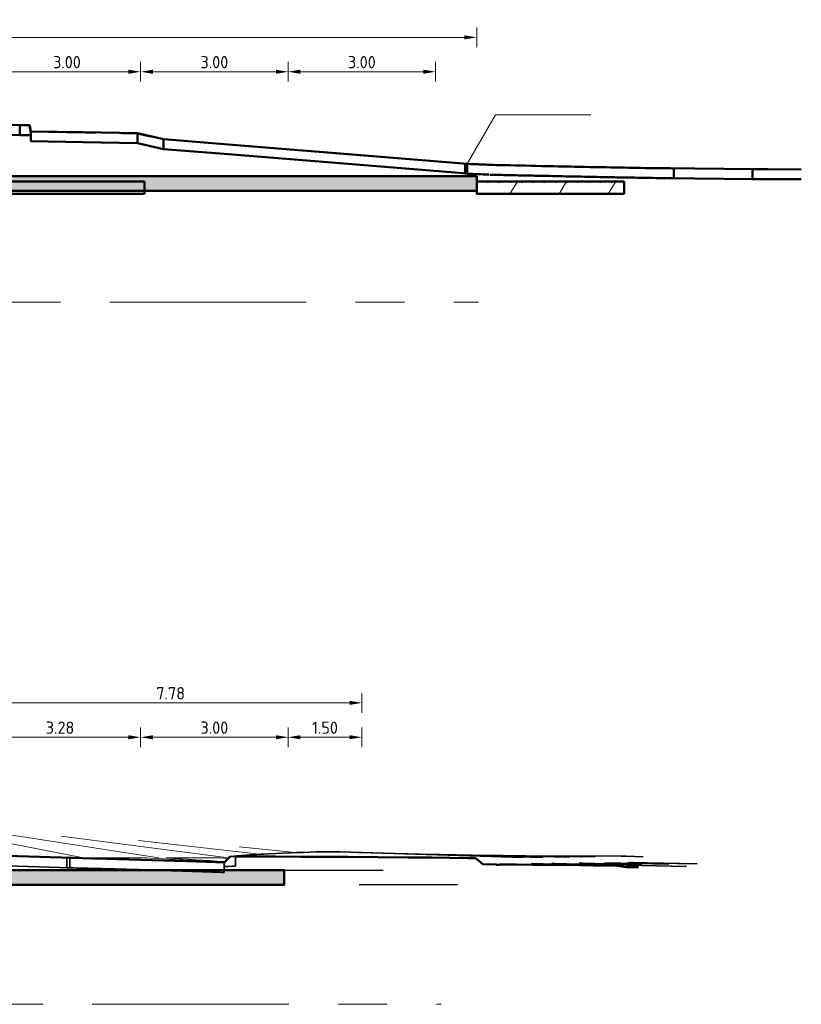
# Model space of a CAD drawing. Header units: metres. Extents: x 115954 to 115994, y 477007 to 477166.
# Tile 5 of 20: x 115978 to 115994, y 477024 to 477044. Entities that reach past the tile are written whole.
import ezdxf

# ---------------------------------------------------------------- set-up
doc = ezdxf.new("R2010")
doc.units = ezdxf.units.M
for name, pattern in [('Demolished', [0.0048, 0.0032, -0.0016]), ('Hidden_2_0', [4, 2, -2]), ('XX-AFBREEK', [7, 4, -1, 1, -1])]:
    doc.linetypes.add(name, pattern=pattern)
doc.layers.get('Defpoints').update_dxf_attribs({"lineweight": 25})
for name, color, linetype, lineweight in [('G_IMPT', 8, 'Continuous', 18), ('N-CO-BC-BETONVORM-AD', 252, 'Continuous', 18), ('N-CO-BC-BETONVORM-G', 50, 'Continuous', 13), ('N-CO-BC-BETONVORM-GD', 90, 'Continuous', 18), ('N-CO-BC-BETONVORM-GN', 10, 'Demolished', 18), ('N_WE_OG_TOPOGRAFIE_G', 7, 'Continuous', 35), ('N_WE_OG_TOPOGRAFIE_GD', 7, 'Continuous', 50), ('X-XX-AL-AFBREEKLIJN-G', 7, 'XX-AFBREEK', 18), ('X-XX-AL-CONSTRUCTIELIJN-G', 7, 'Continuous', 35), ('X-XX-AL-M', 7, 'Continuous', 18), ('X-XX-AL-VERWIJZING_DOORSNEDE-M', 7, 'Continuous', 18)]:
    doc.layers.add(name, color=color, linetype=linetype, lineweight=lineweight)
doc.styles.add('NLCS-ISO-M100-T25', font='NLCS-ISO.ttf', dxfattribs={"height": 0.25})
doc.dimstyles.new('NLCS-M100-T25-PIJL_L2_H2', dxfattribs={"dimscale": 0.1, "dimtxt": 2.5, "dimasz": 2.5, "dimexe": 2, "dimexo": 2, "dimgap": 0.7, "dimtad": 1, "dimzin": 0, "dimdsep": 46, "dimtxsty": 'NLCS-ISO-M100-T25', "dimcen": 0, "dimdle": 2, "dimclrd": 256, "dimclre": 256, "dimclrt": 256, "dimazin": 0, "dimtfac": 1, "dimtdec": 3, "dimtofl": 0, "dimtmove": 0, "dimatfit": 3, "dimfxl": 2, "dimfxlon": 1, "dimtfillclr": 256, "dimtolj": 1, "dimtzin": 0, "dimlwd": -1, "dimlwe": -1, "dimarcsym": 0})

# ---------------------------------------------------------------- blocks, each defined once
blk = doc.blocks.new('CIB_GM_ADP1_Stootplaat_ROK_DYN - Type 1 D250 L3000-V31-Doorsnede D-D')
at = {"layer": 'N-CO-BC-BETONVORM-G', "lineweight": 18}
h = blk.add_hatch(dxfattribs=at)
h.set_pattern_fill('ACO-BETON_PREFAB', color=256, style=0, pattern_type=2)
h.set_pattern_definition([(58.31, (0, 0), (-0.7258201, 0.4481006), []), (0, (0, 0), (0, 0.229), [0, -0.229])])
h.paths.add_polyline_path([(543.189, -3.36), (545.731, -3.36), (545.731, -3.11), (542.731, -3.11), (542.731, -3.36), (543.159, -3.36)], flags=0)
at = {"layer": 'N-CO-BC-BETONVORM-GD', "lineweight": 50}
for p, q in [((545.731, -3.11), (542.731, -3.11)), ((542.731, -3.11), (542.731, -3.36)), ((545.731, -3.36), (545.731, -3.11)), ((542.731, -3.36), (545.731, -3.36))]:
    blk.add_line(p, q, dxfattribs=at)
blk = doc.blocks.new('GM_SLD_Wegontwerp - BH5593-RHD-DO-ZZ-M3-N-000004_SLD_Wegontwerp_dwg-1371346-Doorsnede D-D')
at = {"layer": 'G_IMPT'}
for p, q in [((533.429, -1.965), (533.44, -1.965)), ((533.44, -1.965), (533.429, -1.965)), ((533.429, -2.165), (533.44, -2.165)), ((533.429, -2.165), (533.44, -2.165)), ((533.652, -2.09), (533.663, -2.09)), ((533.663, -2.09), (533.652, -2.09)), ((534.727, -2.109), (534.78, -2.11)), ((535.826, -2.13), (535.834, -2.13)), ((535.834, -2.13), (535.826, -2.13)), ((533.652, -2.29), (533.663, -2.29)), ((534.78, -2.31), (534.727, -2.309)), ((535.826, -2.33), (535.834, -2.33)), ((535.826, -2.33), (535.834, -2.33)), ((536.356, -2.25), (536.363, -2.25)), ((536.363, -2.25), (536.356, -2.25)), ((537.679, -2.354), (537.758, -2.36)), ((536.363, -2.45), (536.356, -2.45)), ((536.356, -2.45), (536.363, -2.45)), ((537.758, -2.56), (537.679, -2.554)), ((542.494, -2.75), (542.499, -2.75)), ((542.537, -2.75), (542.532, -2.75)), ((542.87, -2.765), (542.865, -2.765)), ((542.874, -2.765), (542.87, -2.765)), ((542.879, -2.765), (542.875, -2.765)), ((542.908, -2.767), (542.903, -2.766)), ((543.004, -2.772), (542.999, -2.772)), ((543.205, -2.777), (543.201, -2.776)), ((542.494, -2.95), (542.499, -2.95)), ((542.537, -2.95), (542.532, -2.95)), ((542.865, -2.965), (542.87, -2.965)), ((542.87, -2.965), (542.874, -2.965)), ((542.875, -2.965), (542.879, -2.965)), ((542.903, -2.966), (542.908, -2.967)), ((543.201, -2.976), (543.205, -2.977)), ((546.237, -2.837), (546.239, -2.837)), ((546.739, -2.843), (546.74, -2.843)), ((548.342, -2.86), (548.344, -2.86)), ((548.344, -2.86), (548.342, -2.86)), ((548.647, -2.862), (548.645, -2.863)), ((546.239, -3.037), (546.237, -3.037)), ((546.74, -3.043), (546.739, -3.043)), ((548.344, -3.06), (548.342, -3.06)), ((548.342, -3.06), (548.344, -3.06)), ((548.645, -3.063), (548.647, -3.062))]:
    blk.add_line(p, q, dxfattribs=at)
at = {"layer": 'N-CO-BC-BETONVORM-GD', "lineweight": 50}
for p, q in [((533.44, -1.965), (533.125, -1.951)), ((533.641, -1.965), (533.44, -1.965)), ((533.44, -1.965), (533.44, -2.165)), ((533.44, -2.165), (533.44, -1.965)), ((533.663, -2.09), (533.641, -1.965)), ((533.125, -2.151), (533.44, -2.165)), ((533.44, -2.165), (533.663, -2.165)), ((534.727, -2.109), (533.663, -2.09)), ((533.663, -2.09), (533.663, -2.29)), ((533.663, -2.165), (533.663, -2.09)), ((535.834, -2.13), (534.727, -2.109)), ((536.363, -2.25), (535.834, -2.13)), ((535.834, -2.13), (535.834, -2.33)), ((535.834, -2.33), (535.834, -2.13)), ((533.663, -2.29), (534.727, -2.309)), ((534.727, -2.309), (535.834, -2.33)), ((535.834, -2.33), (536.363, -2.45)), ((537.679, -2.354), (536.363, -2.25)), ((536.363, -2.25), (536.363, -2.45)), ((536.363, -2.45), (536.363, -2.25)), ((542.537, -2.75), (537.679, -2.354)), ((536.363, -2.45), (537.679, -2.554)), ((537.679, -2.554), (542.537, -2.95)), ((542.499, -2.75), (542.499, -2.95)), ((542.537, -2.95), (542.537, -2.75)), ((542.903, -2.966), (542.951, -2.969)), ((542.951, -2.969), (542.981, -2.971)), ((543.134, -2.975), (543.201, -2.976)), ((548.344, -2.86), (546.586, -2.841)), ((546.74, -3.043), (546.74, -2.843)), ((548.647, -2.862), (548.344, -2.86)), ((548.344, -2.86), (548.344, -3.06)), ((548.344, -3.06), (548.344, -2.86)), ((549.335, -2.866), (548.647, -2.862)), ((546.586, -3.041), (548.344, -3.06)), ((548.344, -3.06), (548.647, -3.062)), ((548.647, -3.062), (549.335, -3.066))]:
    blk.add_line(p, q, dxfattribs=at)
at = {"layer": 'N-CO-BC-BETONVORM-GD', "lineweight": 50, "flags": 128}
for points in [[(542.87, -2.765), (542.867, -2.765), (542.865, -2.765)], [(542.875, -2.765), (542.872, -2.765), (542.87, -2.765)], [(542.903, -2.766), (542.889, -2.766), (542.875, -2.765)], [(542.999, -2.772), (542.951, -2.769), (542.903, -2.766)], [(543.201, -2.776), (543.134, -2.775), (543.067, -2.773), (542.999, -2.772)], [(542.865, -2.965), (542.867, -2.965), (542.87, -2.965)], [(542.87, -2.965), (542.872, -2.965), (542.875, -2.965)], [(542.875, -2.965), (542.889, -2.966), (542.903, -2.966)], [(542.999, -2.972), (543.067, -2.973), (543.134, -2.975)], [(546.74, -2.843), (546.669, -2.842), (546.597, -2.841), (546.525, -2.84), (546.454, -2.84), (546.382, -2.839), (546.31, -2.838), (546.239, -2.837)], [(546.239, -3.037), (546.31, -3.038), (546.382, -3.039), (546.454, -3.04), (546.525, -3.04), (546.586, -3.041)], [(546.614, -3.041), (546.669, -3.042), (546.74, -3.043)]]:
    blk.add_lwpolyline(points, dxfattribs=at)
at = {"layer": 'N-CO-BC-BETONVORM-GD', "lineweight": 50}
for points, knots in [([(542.865, -2.765), (542.816, -2.763), (542.694, -2.758), (542.572, -2.753), (542.499, -2.75)], [0, 0, 0, 0, 0.4, 1, 1, 1, 1]), ([(544.728, -2.809), (544.502, -2.805), (543.993, -2.794), (543.484, -2.782), (543.201, -2.776)], [0, 0, 0, 0, 0.444444, 1, 1, 1, 1]), ([(542.499, -2.95), (542.548, -2.952), (542.67, -2.957), (542.792, -2.962), (542.865, -2.965)], [0, 0, 0, 0, 0.4, 1, 1, 1, 1]), ([(546.239, -2.837), (546.015, -2.833), (545.511, -2.824), (545.008, -2.815), (544.728, -2.809)], [0, 0, 0, 0, 0.444444, 1, 1, 1, 1])]:
    blk.add_open_spline(points, degree=3, knots=knots, dxfattribs=at)
for points in [[(543.201, -2.976), (543.314, -2.979), (543.427, -2.981), (543.54, -2.984)], [(543.54, -2.984), (543.654, -2.986), (543.767, -2.989), (543.88, -2.991)], [(543.88, -2.991), (543.936, -2.992), (543.993, -2.993), (544.049, -2.995)], [(544.049, -2.995), (544.106, -2.996), (544.163, -2.997), (544.219, -2.998)], [(544.219, -2.998), (544.389, -3.002), (544.559, -3.006), (544.728, -3.009)], [(544.728, -3.009), (544.896, -3.012), (545.064, -3.016), (545.232, -3.019)], [(545.232, -3.019), (545.288, -3.02), (545.344, -3.021), (545.4, -3.022)], [(545.4, -3.022), (545.567, -3.025), (545.735, -3.028), (545.903, -3.031)], [(545.903, -3.031), (545.959, -3.032), (546.015, -3.033), (546.071, -3.034)], [(546.071, -3.034), (546.127, -3.035), (546.183, -3.036), (546.239, -3.037)]]:
    blk.add_open_spline(points, degree=3, dxfattribs=at)
blk = doc.blocks.new('GM_SLD_Wegontwerp - GM_SLD_Wegontwerp-1369578-Doorsnede D-D')
blk.add_blockref('GM_SLD_Wegontwerp - BH5593-RHD-DO-ZZ-M3-N-000004_SLD_Wegontwerp_dwg-1371346-Doorsnede D-D', (0, 0))
blk = doc.blocks.new('CIB_GM_ADP1_Stootplaat_ROK_DYN - Type 1 D250 L3000-1378421-Doorsnede D-D')
at = {"layer": 'N-CO-BC-BETONVORM-GN', "linetype": 'Continuous'}
h = blk.add_hatch(dxfattribs=at)
h.set_pattern_fill('ACO-SLOOPWERK', color=8, style=0, pattern_type=2)
h.set_pattern_definition([(0, (0, 0), (0, 0.968), []), (174.93, (0.484, -0.484), (-0.241876, -2.726291), [1.369, -1.369]), (174.93, (0.726, -0.484), (-0.241876, -2.726291), [1.369, -1.369]), (174.93, (0.968, -0.484), (-0.241876, -2.726291), [1.369, -1.369])])
h.paths.add_polyline_path([(535.838, -3.36), (535.976, -3.36), (535.976, -3.3), (532.976, -3.3), (532.976, -3.36), (535.524, -3.36)], flags=0)
at = {"layer": 'N-CO-BC-BETONVORM-GD', "color": 240, "lineweight": 50}
for p, q in [((535.976, -3.11), (532.976, -3.11)), ((532.976, -3.11), (532.976, -3.36)), ((535.976, -3.36), (535.976, -3.11)), ((532.976, -3.36), (535.976, -3.36))]:
    blk.add_line(p, q, dxfattribs=at)
blk = doc.blocks.new('DI_Afbreeklijn - Type 1-1372149-Doorsnede D-D')
at = {"layer": 'X-XX-AL-AFBREEKLIJN-G'}
blk.add_line((514.265, -5.565), (542.765, -5.565), dxfattribs=at)
blk = doc.blocks.new('GM_SLD_Wegontwerp - BH5593-RHD-DO-ZZ-M3-N-000004_SLD_Wegontwerp_dwg-1371346-Doorsnede E-E')
at = {"layer": 'G_IMPT'}
for p, q in [((532.184, -2.25), (534.732, -2.75)), ((533.06, -2.25), (536.266, -2.75)), ((534.279, -2.304), (537.683, -2.75)), ((535.848, -2.393), (538.315, -2.676)), ((537.898, -2.525), (539.036, -2.642)), ((534.455, -2.75), (534.394, -2.75)), ((534.455, -2.75), (534.512, -2.75)), ((534.512, -2.75), (534.732, -2.75)), ((535.561, -2.779), (535.423, -2.774)), ((539.066, -2.641), (539.078, -2.64)), ((539.134, -2.64), (539.168, -2.64)), ((539.168, -2.64), (539.134, -2.64)), ((539.154, -2.641), (539.168, -2.64)), ((539.542, -2.626), (539.749, -2.626)), ((539.749, -2.626), (539.922, -2.626)), ((539.922, -2.626), (539.951, -2.626)), ((534.455, -2.95), (534.394, -2.95)), ((534.455, -2.95), (534.512, -2.95)), ((535.423, -2.974), (535.561, -2.979)), ((537.597, -2.845), (537.602, -2.845)), ((537.602, -2.845), (537.597, -2.845)), ((537.597, -2.921), (537.602, -2.921)), ((537.822, -2.92), (537.826, -2.92))]:
    blk.add_line(p, q, dxfattribs=at)
at = {"layer": 'G_IMPT', "flags": 128}
for points in [[(535.423, -2.774), (535.298, -2.77), (535.035, -2.76), (534.772, -2.75)], [(536.014, -2.75), (535.876, -2.75), (535.738, -2.75), (535.6, -2.75), (535.462, -2.75), (535.324, -2.75), (535.186, -2.75), (535.048, -2.75), (534.91, -2.75), (534.774, -2.75)], [(537.612, -2.833), (537.49, -2.827), (537.305, -2.817), (537.121, -2.808), (536.936, -2.798), (536.752, -2.788), (536.567, -2.779), (536.383, -2.769), (536.198, -2.76), (536.014, -2.75)], [(537.623, -2.822), (537.604, -2.821), (537.456, -2.812), (537.307, -2.803), (537.159, -2.794), (537.011, -2.785), (536.862, -2.777), (536.714, -2.768), (536.566, -2.759), (536.417, -2.75)], [(537.52, -2.75), (537.398, -2.75), (537.275, -2.75), (537.153, -2.75), (537.03, -2.75), (536.908, -2.75), (536.785, -2.75), (536.662, -2.75), (536.54, -2.75), (536.418, -2.75)], [(537.674, -2.765), (537.648, -2.762), (537.584, -2.756), (537.521, -2.75)], [(537.888, -2.712), (537.834, -2.712), (537.781, -2.712)], [(537.822, -2.72), (537.835, -2.719), (537.848, -2.717), (537.861, -2.715), (537.874, -2.714), (537.888, -2.712)], [(537.963, -2.706), (537.911, -2.706), (537.858, -2.706)], [(537.888, -2.712), (537.907, -2.711), (537.925, -2.709), (537.944, -2.707), (537.963, -2.706)], [(537.963, -2.706), (538, -2.703), (538.037, -2.7), (538.074, -2.698), (538.111, -2.695), (538.148, -2.693), (538.185, -2.69), (538.222, -2.687), (538.259, -2.685), (538.296, -2.682)], [(538.295, -2.682), (538.245, -2.682), (538.195, -2.682)], [(538.296, -2.682), (538.345, -2.68), (538.394, -2.677), (538.443, -2.674), (538.493, -2.672), (538.542, -2.669), (538.591, -2.667), (538.641, -2.664), (538.69, -2.662), (538.739, -2.659)], [(538.739, -2.659), (538.692, -2.659), (538.645, -2.659)], [(538.739, -2.659), (538.781, -2.657), (538.822, -2.655), (538.864, -2.654), (538.905, -2.652), (538.946, -2.65), (538.988, -2.648), (539.029, -2.646), (539.071, -2.645), (539.112, -2.643), (539.154, -2.641)], [(539.153, -2.641), (539.109, -2.641), (539.065, -2.641)], [(539.168, -2.64), (539.208, -2.639), (539.247, -2.637), (539.287, -2.636)], [(539.286, -2.636), (539.244, -2.636), (539.2, -2.636)], [(539.287, -2.636), (539.33, -2.634), (539.372, -2.632), (539.414, -2.631), (539.457, -2.629), (539.499, -2.628), (539.542, -2.626)], [(539.541, -2.626), (539.5, -2.626), (539.458, -2.626)]]:
    blk.add_lwpolyline(points, dxfattribs=at)
at = {"layer": 'G_IMPT'}
for points in [[(537.709, -2.721), (537.713, -2.72), (537.717, -2.72), (537.721, -2.719)], [(537.722, -2.719), (537.729, -2.718), (537.737, -2.717), (537.745, -2.717)], [(538.196, -2.682), (538.345, -2.674), (538.495, -2.667), (538.645, -2.659)], [(538.646, -2.659), (538.785, -2.653), (538.925, -2.647), (539.065, -2.641)], [(539.12, -2.639), (539.147, -2.638), (539.174, -2.637), (539.2, -2.636)], [(539.201, -2.636), (539.287, -2.632), (539.373, -2.629), (539.458, -2.626)]]:
    blk.add_open_spline(points, degree=3, dxfattribs=at)
at = {"layer": 'N-CO-BC-BETONVORM-G', "lineweight": 35}
for p, q in [((532.933, -2.703), (534.455, -2.75)), ((534.394, -2.75), (534.394, -2.95)), ((534.455, -2.75), (534.455, -2.95)), ((537.822, -2.72), (537.822, -2.92)), ((534.455, -2.95), (532.933, -2.903)), ((537.597, -2.845), (537.597, -3.045)), ((537.597, -2.845), (537.597, -2.921))]:
    blk.add_line(p, q, dxfattribs=at)
at = {"layer": 'N-CO-BC-BETONVORM-G', "lineweight": 35, "flags": 128}
for points in [[(537.597, -2.845), (537.635, -2.804), (537.672, -2.762), (537.709, -2.721)], [(537.709, -2.721), (537.766, -2.72), (537.822, -2.72)], [(537.822, -2.92), (537.747, -2.92), (537.672, -2.921), (537.597, -2.921)]]:
    blk.add_lwpolyline(points, dxfattribs=at)
at = {"layer": 'N-CO-BC-BETONVORM-G', "lineweight": 35}
for points, knots in [([(535.561, -2.779), (535.497, -2.778), (535.367, -2.774), (535.151, -2.769), (534.913, -2.763), (534.697, -2.757), (534.524, -2.753), (534.438, -2.751), (534.394, -2.75)], [-1, -1, -1, -1, -0.833333, -0.666667, -0.444444, -0.222222, -0.111111, 0, 0, 0, 0]), ([(535.561, -2.779), (535.637, -2.782), (535.75, -2.785), (535.901, -2.79), (536.127, -2.796), (536.353, -2.803), (536.579, -2.811), (536.674, -2.814), (536.749, -2.816), (536.806, -2.818), (536.862, -2.82), (536.928, -2.822), (537.004, -2.825), (537.088, -2.827), (537.173, -2.83), (537.258, -2.833), (537.343, -2.836), (537.456, -2.84), (537.541, -2.843), (537.597, -2.845)], [0, 0, 0, 0, 0.111111, 0.166667, 0.222222, 0.444444, 0.5, 0.555556, 0.583333, 0.611111, 0.638889, 0.666667, 0.708333, 0.75, 0.791667, 0.833333, 0.875, 0.916667, 1, 1, 1, 1]), ([(534.394, -2.95), (534.459, -2.952), (534.589, -2.955), (534.762, -2.959), (534.913, -2.963), (535.043, -2.966), (535.173, -2.969), (535.302, -2.973), (535.432, -2.976), (535.518, -2.978), (535.561, -2.979)], [-1, -1, -1, -1, -0.833333, -0.666667, -0.555556, -0.444444, -0.333333, -0.222222, -0.111111, 0, 0, 0, 0]), ([(535.561, -2.979), (535.618, -2.981), (535.703, -2.984), (535.816, -2.987), (535.929, -2.99), (536.042, -2.994), (536.155, -2.997), (536.25, -3), (536.353, -3.003), (536.466, -3.007), (536.579, -3.011), (536.674, -3.014), (536.749, -3.016), (536.806, -3.018), (536.862, -3.02), (536.919, -3.022), (536.975, -3.024), (537.051, -3.026), (537.126, -3.029), (537.201, -3.031), (537.277, -3.034), (537.371, -3.037), (537.484, -3.041), (537.56, -3.044), (537.597, -3.045)], [-1, -1, -1, -1, -0.916667, -0.875, -0.833333, -0.75, -0.708333, -0.666667, -0.611111, -0.555556, -0.5, -0.444444, -0.416667, -0.388889, -0.361111, -0.333333, -0.305556, -0.277778, -0.222222, -0.194444, -0.166667, -0.111111, -0.055556, 0, 0, 0, 0])]:
    blk.add_open_spline(points, degree=3, knots=knots, dxfattribs=at)
blk = doc.blocks.new('GM_SLD_Wegontwerp - GM_SLD_Wegontwerp-1369578-Doorsnede E-E')
blk.add_blockref('GM_SLD_Wegontwerp - BH5593-RHD-DO-ZZ-M3-N-000004_SLD_Wegontwerp_dwg-1371346-Doorsnede E-E', (0, 0))
blk = doc.blocks.new('DI_Afbreeklijn - Type 1-1372365-Doorsnede E-E')
at = {"layer": 'X-XX-AL-AFBREEKLIJN-G'}
blk.add_line((513.911, -5.727), (542.011, -5.727), dxfattribs=at)
blk = doc.blocks.new('*D167')
at = {"layer": 'Defpoints', "color": 0, "transparency": 16777216}
for p in [(115980.748, 477042.915), (115980.748, 477040.642), (115977.748, 477040.092)]:
    blk.add_point(p, dxfattribs=at)
at = {"layer": 'X-XX-AL-VERWIJZING_DOORSNEDE-M', "transparency": 16777216}
for p, q in [((115977.748, 477042.715), (115977.748, 477043.115)), ((115980.748, 477042.715), (115980.748, 477043.115)), ((115977.998, 477042.915), (115980.498, 477042.915))]:
    blk.add_line(p, q, dxfattribs=at)
for points in [[(115977.998, 477042.957), (115977.998, 477042.873), (115977.748, 477042.915)], [(115980.498, 477042.957), (115980.498, 477042.873), (115980.748, 477042.915)]]:
    blk.add_solid(points, dxfattribs=at)
at = {"layer": 'X-XX-AL-VERWIJZING_DOORSNEDE-M', "transparency": 16777216, "insert": (115979.248, 477043.11), "char_height": 0.25, "width": 0.2756, "attachment_point": 5, "style": 'NLCS-ISO-M100-T25'}
blk.add_mtext('\\A1;3.00', dxfattribs=at)
blk = doc.blocks.new('*D168')
at = {"layer": 'Defpoints', "color": 0, "transparency": 16777216}
for p in [(115983.748, 477042.915), (115980.748, 477040.642), (115983.748, 477040.642)]:
    blk.add_point(p, dxfattribs=at)
at = {"layer": 'X-XX-AL-VERWIJZING_DOORSNEDE-M', "transparency": 16777216}
for p, q in [((115980.748, 477042.715), (115980.748, 477043.115)), ((115983.748, 477042.715), (115983.748, 477043.115)), ((115980.998, 477042.915), (115983.498, 477042.915))]:
    blk.add_line(p, q, dxfattribs=at)
for points in [[(115980.998, 477042.957), (115980.998, 477042.873), (115980.748, 477042.915)], [(115983.498, 477042.957), (115983.498, 477042.873), (115983.748, 477042.915)]]:
    blk.add_solid(points, dxfattribs=at)
at = {"layer": 'X-XX-AL-VERWIJZING_DOORSNEDE-M', "transparency": 16777216, "insert": (115982.248, 477043.11), "char_height": 0.25, "width": 0.2756, "attachment_point": 5, "style": 'NLCS-ISO-M100-T25'}
blk.add_mtext('\\A1;3.00', dxfattribs=at)
blk = doc.blocks.new('*D169')
at = {"layer": 'Defpoints', "color": 0, "transparency": 16777216}
for p in [(115986.748, 477042.915), (115983.748, 477040.642), (115986.748, 477040.642)]:
    blk.add_point(p, dxfattribs=at)
at = {"layer": 'X-XX-AL-VERWIJZING_DOORSNEDE-M', "transparency": 16777216}
for p, q in [((115983.748, 477042.715), (115983.748, 477043.115)), ((115986.748, 477042.715), (115986.748, 477043.115)), ((115983.998, 477042.915), (115986.498, 477042.915))]:
    blk.add_line(p, q, dxfattribs=at)
for points in [[(115983.998, 477042.957), (115983.998, 477042.873), (115983.748, 477042.915)], [(115986.498, 477042.957), (115986.498, 477042.873), (115986.748, 477042.915)]]:
    blk.add_solid(points, dxfattribs=at)
at = {"layer": 'X-XX-AL-VERWIJZING_DOORSNEDE-M', "transparency": 16777216, "insert": (115985.248, 477043.11), "char_height": 0.25, "width": 0.2756, "attachment_point": 5, "style": 'NLCS-ISO-M100-T25'}
blk.add_mtext('\\A1;3.00', dxfattribs=at)
blk = doc.blocks.new('*D170')
at = {"layer": 'Defpoints', "color": 0, "transparency": 16777216}
for p in [(115958.239, 477043.615), (115958.239, 477040.792), (115987.584, 477040.792)]:
    blk.add_point(p, dxfattribs=at)
at = {"layer": 'X-XX-AL-VERWIJZING_DOORSNEDE-M', "transparency": 16777216}
for p, q in [((115958.239, 477043.415), (115958.239, 477043.815)), ((115987.584, 477043.415), (115987.584, 477043.815)), ((115987.334, 477043.615), (115958.489, 477043.615))]:
    blk.add_line(p, q, dxfattribs=at)
for points in [[(115958.489, 477043.657), (115958.489, 477043.573), (115958.239, 477043.615)], [(115987.334, 477043.657), (115987.334, 477043.573), (115987.584, 477043.615)]]:
    blk.add_solid(points, dxfattribs=at)
at = {"layer": 'X-XX-AL-VERWIJZING_DOORSNEDE-M', "transparency": 16777216, "insert": (115972.911, 477043.81), "char_height": 0.25, "width": 0.35382, "attachment_point": 5, "style": 'NLCS-ISO-M100-T25'}
blk.add_mtext('\\A1;29.35', dxfattribs=at)
blk = doc.blocks.new('*D183')
at = {"layer": 'Defpoints', "color": 0, "transparency": 16777216}
for p in [(115980.748, 477029.375), (115980.748, 477026.519), (115977.468, 477025.969)]:
    blk.add_point(p, dxfattribs=at)
at = {"layer": 'X-XX-AL-VERWIJZING_DOORSNEDE-M', "transparency": 16777216}
for p, q in [((115977.468, 477029.175), (115977.468, 477029.575)), ((115980.748, 477029.175), (115980.748, 477029.575)), ((115977.718, 477029.375), (115980.498, 477029.375))]:
    blk.add_line(p, q, dxfattribs=at)
for points in [[(115977.718, 477029.416), (115977.718, 477029.333), (115977.468, 477029.375)], [(115980.498, 477029.416), (115980.498, 477029.333), (115980.748, 477029.375)]]:
    blk.add_solid(points, dxfattribs=at)
at = {"layer": 'X-XX-AL-VERWIJZING_DOORSNEDE-M', "transparency": 16777216, "insert": (115979.108, 477029.57), "char_height": 0.25, "width": 0.2756, "attachment_point": 5, "style": 'NLCS-ISO-M100-T25'}
blk.add_mtext('\\A1;3.28', dxfattribs=at)
blk = doc.blocks.new('*D184')
at = {"layer": 'Defpoints', "color": 0, "transparency": 16777216}
for p in [(115983.748, 477029.375), (115980.748, 477026.519), (115983.748, 477026.519)]:
    blk.add_point(p, dxfattribs=at)
at = {"layer": 'X-XX-AL-VERWIJZING_DOORSNEDE-M', "transparency": 16777216}
for p, q in [((115980.748, 477029.175), (115980.748, 477029.575)), ((115983.748, 477029.175), (115983.748, 477029.575)), ((115980.998, 477029.375), (115983.498, 477029.375))]:
    blk.add_line(p, q, dxfattribs=at)
for points in [[(115980.998, 477029.416), (115980.998, 477029.333), (115980.748, 477029.375)], [(115983.498, 477029.416), (115983.498, 477029.333), (115983.748, 477029.375)]]:
    blk.add_solid(points, dxfattribs=at)
at = {"layer": 'X-XX-AL-VERWIJZING_DOORSNEDE-M', "transparency": 16777216, "insert": (115982.248, 477029.57), "char_height": 0.25, "width": 0.2756, "attachment_point": 5, "style": 'NLCS-ISO-M100-T25'}
blk.add_mtext('\\A1;3.00', dxfattribs=at)
blk = doc.blocks.new('*D185')
at = {"layer": 'Defpoints', "color": 0, "transparency": 16777216}
for p in [(115985.248, 477029.375), (115983.748, 477026.519), (115985.248, 477026.519)]:
    blk.add_point(p, dxfattribs=at)
at = {"layer": 'X-XX-AL-VERWIJZING_DOORSNEDE-M', "transparency": 16777216}
for p, q in [((115983.748, 477029.175), (115983.748, 477029.575)), ((115985.248, 477029.175), (115985.248, 477029.575)), ((115983.998, 477029.375), (115984.998, 477029.375))]:
    blk.add_line(p, q, dxfattribs=at)
for points in [[(115983.998, 477029.416), (115983.998, 477029.333), (115983.748, 477029.375)], [(115984.998, 477029.416), (115984.998, 477029.333), (115985.248, 477029.375)]]:
    blk.add_solid(points, dxfattribs=at)
at = {"layer": 'X-XX-AL-VERWIJZING_DOORSNEDE-M', "transparency": 16777216, "insert": (115984.498, 477029.57), "char_height": 0.25, "width": 0.25512, "attachment_point": 5, "style": 'NLCS-ISO-M100-T25'}
blk.add_mtext('\\A1;1.50', dxfattribs=at)
blk = doc.blocks.new('*D186')
at = {"layer": 'Defpoints', "color": 0, "transparency": 16777216}
for p in [(115977.468, 477030.075), (115985.248, 477026.519), (115977.468, 477025.969)]:
    blk.add_point(p, dxfattribs=at)
at = {"layer": 'X-XX-AL-VERWIJZING_DOORSNEDE-M', "transparency": 16777216}
for p, q in [((115977.468, 477029.875), (115977.468, 477030.275)), ((115985.248, 477029.875), (115985.248, 477030.275)), ((115984.998, 477030.075), (115977.718, 477030.075))]:
    blk.add_line(p, q, dxfattribs=at)
for points in [[(115977.718, 477030.116), (115977.718, 477030.033), (115977.468, 477030.075)], [(115984.998, 477030.116), (115984.998, 477030.033), (115985.248, 477030.075)]]:
    blk.add_solid(points, dxfattribs=at)
at = {"layer": 'X-XX-AL-VERWIJZING_DOORSNEDE-M', "transparency": 16777216, "insert": (115981.358, 477030.27), "char_height": 0.25, "width": 0.2756, "attachment_point": 5, "style": 'NLCS-ISO-M100-T25'}
blk.add_mtext('\\A1;7.78', dxfattribs=at)

msp = doc.modelspace()

# ---------------------------------------------------------------- hatches: boundary and pattern name
at = {"layer": 'N-CO-BC-BETONVORM-AD', "lineweight": 35}
msp.add_hatch(color=256, dxfattribs=at).paths.add_polyline_path([(115977.828, 477040.492), (115987.584, 477040.492), (115987.584, 477040.792), (115977.828, 477040.792)], flags=0)
at = {"layer": 'N-CO-BC-BETONVORM-AD'}
msp.add_hatch(color=256, dxfattribs=at).paths.add_polyline_path([(115977.418, 477026.369), (115983.668, 477026.369), (115983.668, 477026.669), (115977.418, 477026.669)], flags=0)

# ---------------------------------------------------------------- linework, layer by layer
at = {"layer": 'N-CO-BC-BETONVORM-G', "lineweight": 35}
for p, q in [((115983.668, 477026.669), (115983.681, 477026.669)), ((115983.681, 477026.369), (115983.668, 477026.369))]:
    msp.add_line(p, q, dxfattribs=at)
at = {"layer": 'N-CO-BC-BETONVORM-GD', "lineweight": 50}
for p, q in [((115987.584, 477040.792), (115977.828, 477040.792)), ((115987.584, 477040.492), (115987.584, 477040.792)), ((115977.828, 477040.492), (115987.584, 477040.492)), ((115972.034, 477026.669), (115983.668, 477026.669)), ((115983.668, 477026.369), (115983.668, 477026.669)), ((115983.668, 477026.369), (115977.418, 477026.369))]:
    msp.add_line(p, q, dxfattribs=at)
at = {"layer": 'N-CO-BC-BETONVORM-GN', "linetype": 'Hidden_2_0', "lineweight": 25}
for p, q in [((115983.681, 477026.669), (115987.196, 477026.669)), ((115987.196, 477026.369), (115983.681, 477026.369))]:
    msp.add_line(p, q, dxfattribs=at)
at = {"layer": 'N_WE_OG_TOPOGRAFIE_G'}
for p, q in [((115978.327, 477041.827), (115978.293, 477041.827)), ((115978.482, 477041.827), (115978.327, 477041.827)), ((115978.48, 477041.827), (115978.482, 477041.827)), ((115978.482, 477041.827), (115978.497, 477041.746)), ((115978.497, 477041.746), (115978.505, 477041.702)), ((115979.633, 477041.682), (115978.516, 477041.702)), ((115979.633, 477041.682), (115980.107, 477041.673)), ((115980.679, 477041.662), (115980.107, 477041.673)), ((115980.923, 477041.607), (115980.687, 477041.66)), ((115980.923, 477041.607), (115981.208, 477041.542)), ((115981.216, 477041.541), (115982.326, 477041.454)), ((115982.611, 477041.431), (115982.326, 477041.454)), ((115982.611, 477041.431), (115987.385, 477041.042)), ((115987.58, 477041.034), (115987.385, 477041.042)), ((115987.58, 477041.034), (115987.722, 477041.027)), ((115987.722, 477041.027), (115987.723, 477041.027)), ((115987.723, 477041.027), (115987.727, 477041.027)), ((115987.727, 477041.027), (115987.728, 477041.027)), ((115987.728, 477041.027), (115987.732, 477041.027)), ((115987.732, 477041.027), (115987.735, 477041.026)), ((115987.735, 477041.026), (115987.761, 477041.025)), ((115987.761, 477041.025), (115987.773, 477041.025)), ((115987.773, 477041.025), (115987.856, 477041.02)), ((115987.856, 477041.02), (115988.025, 477041.017)), ((115988.025, 477041.017), (115988.058, 477041.015)), ((115988.382, 477041.009), (115988.058, 477041.015)), ((115983.918, 477027.028), (115983.497, 477027.01)), ((115983.933, 477027.029), (115983.918, 477027.028)), ((115984.053, 477027.033), (115983.933, 477027.029)), ((115984.311, 477027.043), (115984.053, 477027.033)), ((115984.313, 477027.043), (115984.311, 477027.043)), ((115984.311, 477027.043), (115984.394, 477027.043)), ((115984.394, 477027.043), (115984.602, 477027.043)), ((115984.602, 477027.043), (115984.775, 477027.043)), ((115984.767, 477027.043), (115984.804, 477027.043)), ((115984.775, 477027.043), (115984.804, 477027.043)), ((115984.804, 477027.043), (115988.527, 477026.927)), ((115985.187, 477027.031), (115988.932, 477026.931)), ((115979.365, 477026.919), (115977.778, 477026.968)), ((115979.766, 477026.911), (115979.365, 477026.919)), ((115979.839, 477026.909), (115979.766, 477026.911)), ((115980.276, 477026.895), (115979.839, 477026.909)), ((115981.916, 477026.848), (115980.276, 477026.895)), ((115981.916, 477026.848), (115982.455, 477026.824)), ((115982.455, 477026.824), (115982.51, 477026.885)), ((115982.465, 477026.825), (115982.455, 477026.824)), ((115982.566, 477026.948), (115982.51, 477026.885)), ((115982.634, 477026.957), (115982.567, 477026.949)), ((115982.711, 477026.963), (115982.634, 477026.957)), ((115982.679, 477026.949), (115983.149, 477026.948)), ((115983.048, 477026.987), (115982.711, 477026.963)), ((115983.497, 477027.01), (115983.048, 477026.987)), ((115983.149, 477026.948), (115983.494, 477026.947)), ((115983.494, 477026.947), (115984.014, 477026.943)), ((115984.971, 477026.939), (115984.014, 477026.943)), ((115984.971, 477026.939), (115986.191, 477026.927)), ((115986.519, 477026.926), (115986.191, 477026.927)), ((115986.509, 477026.996), (115989.484, 477026.938)), ((115986.519, 477026.926), (115986.663, 477026.925)), ((115986.663, 477026.925), (115987.408, 477026.915)), ((115987.408, 477026.915), (115987.467, 477026.915)), ((115987.467, 477026.915), (115987.558, 477026.915)), ((115987.67, 477026.824), (115987.558, 477026.915)), ((115987.647, 477026.974), (115989.992, 477026.945)), ((115987.709, 477026.792), (115987.67, 477026.824)), ((115988.103, 477026.94), (115988.527, 477026.927)), ((115988.932, 477026.931), (115988.813, 477026.934)), ((115988.858, 477026.959), (115990.522, 477026.953)), ((115989.484, 477026.938), (115989.361, 477026.94)), ((115989.735, 477026.81), (115989.669, 477026.814)), ((115990.935, 477026.784), (115989.669, 477026.814)), ((115989.911, 477026.946), (115989.992, 477026.945)), ((115991.49, 477026.791), (115990.184, 477026.821)), ((115990.247, 477026.816), (115990.184, 477026.821)), ((115990.522, 477026.953), (115990.621, 477026.953)), ((115990.621, 477026.953), (115990.973, 477026.939)), ((115991.995, 477026.798), (115990.652, 477026.828)), ((115990.722, 477026.822), (115990.652, 477026.828)), ((115992.069, 477026.799), (115990.72, 477026.829)), ((115990.761, 477026.825), (115990.72, 477026.829)), ((115987.709, 477026.792), (115987.971, 477026.783)), ((115987.971, 477026.783), (115987.972, 477026.783)), ((115987.978, 477026.783), (115987.972, 477026.783)), ((115987.991, 477026.782), (115987.978, 477026.783)), ((115988.038, 477026.781), (115987.991, 477026.782)), ((115988.038, 477026.781), (115988.057, 477026.789)), ((115988.057, 477026.789), (115988.131, 477026.788)), ((115988.395, 477026.785), (115988.131, 477026.788)), ((115988.395, 477026.785), (115988.72, 477026.782)), ((115989.89, 477026.773), (115988.701, 477026.803)), ((115988.717, 477026.802), (115988.701, 477026.803)), ((115988.72, 477026.782), (115989.088, 477026.777)), ((115989.682, 477026.771), (115989.088, 477026.777)), ((115989.179, 477026.803), (115989.111, 477026.807)), ((115990.332, 477026.777), (115989.111, 477026.807)), ((115989.684, 477026.771), (115989.682, 477026.771)), ((115989.684, 477026.771), (115989.689, 477026.77)), ((115989.689, 477026.77), (115989.957, 477026.768)), ((115990.444, 477026.762), (115989.89, 477026.773)), ((115989.957, 477026.768), (115990.444, 477026.762)), ((115991.85, 477026.742), (115990.332, 477026.777)), ((115990.444, 477026.762), (115990.628, 477026.729)), ((115990.876, 477026.734), (115990.628, 477026.729))]:
    msp.add_line(p, q, dxfattribs=at)
at = {"layer": 'N_WE_OG_TOPOGRAFIE_GD'}
for p, q in [((115978.497, 477041.746), (115978.482, 477041.827)), ((115978.505, 477041.702), (115978.497, 477041.746)), ((115979.621, 477041.682), (115978.516, 477041.702)), ((115979.831, 477041.678), (115979.633, 477041.682)), ((115980.679, 477041.662), (115980.377, 477041.668)), ((115980.923, 477041.607), (115980.687, 477041.66)), ((115981.005, 477041.588), (115980.923, 477041.607)), ((115987.385, 477041.042), (115984.144, 477041.306)), ((115987.498, 477041.037), (115987.385, 477041.042)), ((115987.723, 477041.027), (115987.722, 477041.027)), ((115987.725, 477041.027), (115987.723, 477041.027)), ((115987.728, 477041.027), (115987.727, 477041.027)), ((115987.731, 477041.027), (115987.728, 477041.027)), ((115987.735, 477041.026), (115987.732, 477041.027)), ((115987.76, 477041.025), (115987.735, 477041.026)), ((115987.767, 477041.025), (115987.761, 477041.025)), ((115987.916, 477041.019), (115987.856, 477041.02)), ((115988.025, 477041.017), (115987.944, 477041.018)), ((115988.135, 477041.014), (115988.058, 477041.015)), ((115979.363, 477026.919), (115977.778, 477026.968)), ((115979.766, 477026.911), (115979.365, 477026.919)), ((115979.839, 477026.909), (115979.766, 477026.911)), ((115980.275, 477026.895), (115979.839, 477026.909)), ((115981.916, 477026.848), (115980.281, 477026.895)), ((115982.455, 477026.824), (115981.916, 477026.848)), ((115982.51, 477026.885), (115982.455, 477026.824)), ((115982.566, 477026.948), (115982.51, 477026.885)), ((115983.149, 477026.948), (115982.679, 477026.949)), ((115983.494, 477026.947), (115983.149, 477026.948)), ((115984.014, 477026.943), (115983.494, 477026.947)), ((115984.971, 477026.939), (115984.014, 477026.943)), ((115986.191, 477026.927), (115984.971, 477026.939)), ((115986.519, 477026.926), (115986.191, 477026.927)), ((115986.663, 477026.925), (115986.519, 477026.926)), ((115987.408, 477026.915), (115986.663, 477026.925)), ((115987.467, 477026.915), (115987.408, 477026.915)), ((115987.558, 477026.915), (115987.467, 477026.915)), ((115987.67, 477026.824), (115987.558, 477026.915)), ((115987.709, 477026.792), (115987.67, 477026.824)), ((115987.971, 477026.783), (115987.709, 477026.792)), ((115987.972, 477026.783), (115987.971, 477026.783)), ((115987.978, 477026.783), (115987.972, 477026.783)), ((115987.991, 477026.782), (115987.978, 477026.783)), ((115988.038, 477026.781), (115987.991, 477026.782)), ((115988.057, 477026.789), (115988.038, 477026.781)), ((115988.131, 477026.788), (115988.057, 477026.789)), ((115988.395, 477026.785), (115988.131, 477026.788)), ((115988.72, 477026.782), (115988.395, 477026.785)), ((115989.088, 477026.777), (115988.72, 477026.782)), ((115989.682, 477026.771), (115989.088, 477026.777)), ((115989.684, 477026.771), (115989.682, 477026.771)), ((115989.689, 477026.77), (115989.684, 477026.771)), ((115989.957, 477026.768), (115989.689, 477026.77)), ((115990.444, 477026.762), (115989.957, 477026.768)), ((115990.628, 477026.729), (115990.444, 477026.762)), ((115990.876, 477026.734), (115990.628, 477026.729))]:
    msp.add_line(p, q, dxfattribs=at)
at = {"layer": 'X-XX-AL-M'}
for p, q in [((115987.39, 477041.042), (115987.965, 477042.039)), ((115987.965, 477042.039), (115989.903, 477042.039))]:
    msp.add_line(p, q, dxfattribs=at)

# ---------------------------------------------------------------- block references
at = {"layer": 'N-CO-BC-BETONVORM-G', "lineweight": 18}
msp.add_blockref('GM_SLD_Wegontwerp - GM_SLD_Wegontwerp-1369578-Doorsnede D-D', (115444.853, 477043.792), dxfattribs=at)
at = {"layer": 'N-CO-BC-BETONVORM-G', "color": 20, "linetype": 'Hidden_2_0', "lineweight": 25}
msp.add_blockref('CIB_GM_ADP1_Stootplaat_ROK_DYN - Type 1 D250 L3000-1378421-Doorsnede D-D', (115444.853, 477043.792), dxfattribs=at)
at = {"layer": 'N-CO-BC-BETONVORM-G', "lineweight": 35}
for name, p in [('CIB_GM_ADP1_Stootplaat_ROK_DYN - Type 1 D250 L3000-V31-Doorsnede D-D', (115444.853, 477043.792)), ('GM_SLD_Wegontwerp - GM_SLD_Wegontwerp-1369578-Doorsnede E-E', (115444.853, 477029.669))]:
    msp.add_blockref(name, p, dxfattribs=at)
at = {"layer": 'X-XX-AL-CONSTRUCTIELIJN-G'}
for name, p in [('DI_Afbreeklijn - Type 1-1372149-Doorsnede D-D', (115444.853, 477043.792)), ('DI_Afbreeklijn - Type 1-1372365-Doorsnede E-E', (115444.853, 477029.669))]:
    msp.add_blockref(name, p, dxfattribs=at)

# ---------------------------------------------------------------- dimensions: what is measured, and where the dimension line sits
at = {"layer": 'X-XX-AL-VERWIJZING_DOORSNEDE-M'}
for base, p1, p2, picture, middle in [((115958.2388, 477043.6149), (115987.584, 477040.7919), (115958.2388, 477040.7919), '*D170', (115972.9114, 477043.8099)), ((115980.748, 477042.915), (115977.748, 477040.092), (115980.748, 477040.642), '*D167', (115979.248, 477043.11)), ((115983.748, 477042.915), (115980.748, 477040.642), (115983.748, 477040.642), '*D168', (115982.248, 477043.11)), ((115986.748, 477042.915), (115983.748, 477040.642), (115986.748, 477040.642), '*D169', (115985.248, 477043.11)), ((115977.468, 477030.075), (115985.248, 477026.519), (115977.468, 477025.969), '*D186', (115981.358, 477030.27)), ((115980.748, 477029.375), (115977.468, 477025.969), (115980.748, 477026.519), '*D183', (115979.108, 477029.57)), ((115983.748, 477029.375), (115980.748, 477026.519), (115983.748, 477026.519), '*D184', (115982.248, 477029.57)), ((115985.248, 477029.375), (115983.748, 477026.519), (115985.248, 477026.519), '*D185', (115984.498, 477029.57))]:
    dim = msp.add_linear_dim(base=base, p1=p1, p2=p2, dimstyle='NLCS-M100-T25-PIJL_L2_H2', dxfattribs=at)
    dim.commit()
    dim.dimension.update_dxf_attribs({"geometry": picture, "text_midpoint": middle})

doc.saveas('drawing.dxf')
